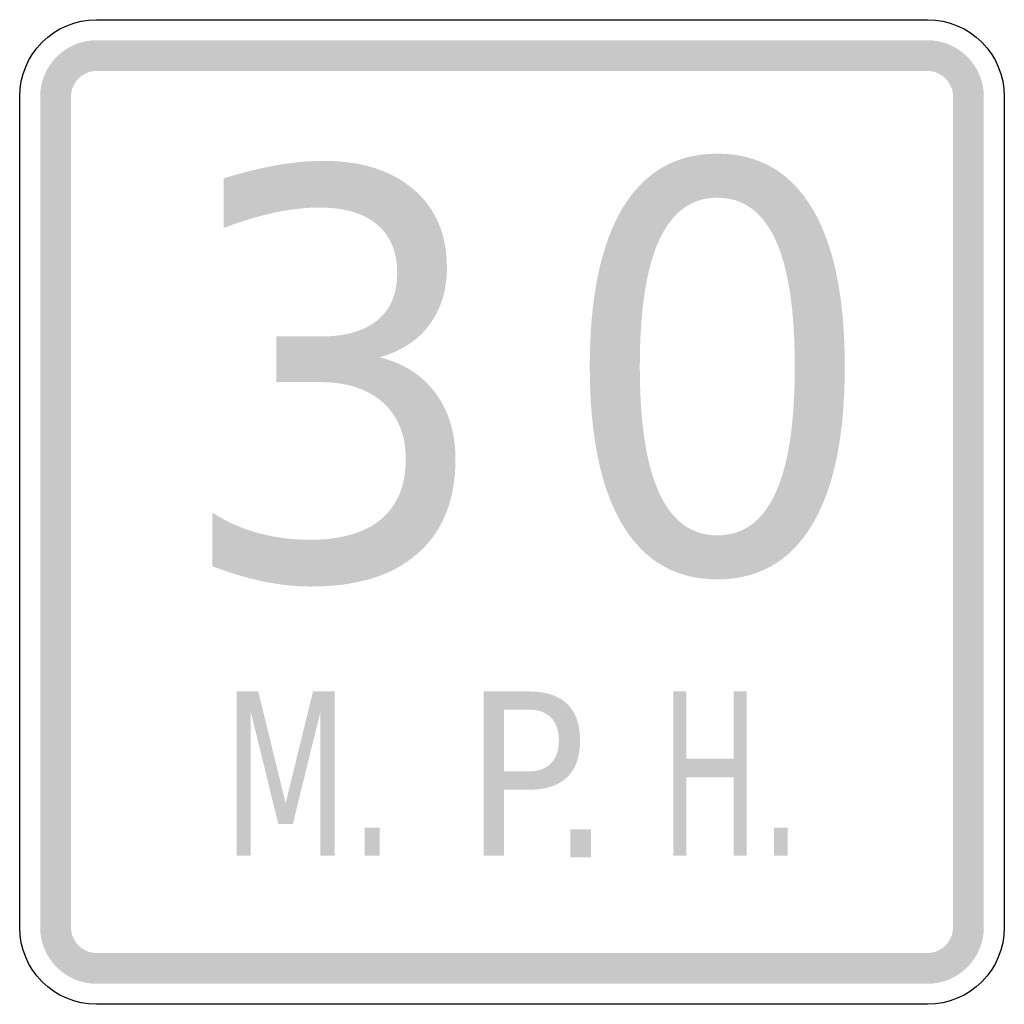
# Model space of a CAD drawing. Header units: inches. Extents: x -0.5 to 0.5, y -0.5 to 0.5.
import ezdxf

# ---------------------------------------------------------------- set-up
doc = ezdxf.new("R2010")
doc.units = ezdxf.units.IN
doc.header["$MEASUREMENT"] = 0

msp = doc.modelspace()

# ---------------------------------------------------------------- hatches: boundary and pattern name
for points in [[(-0.4219, 0.4792), (-0.4275, 0.4789), (-0.4331, 0.4781), (-0.4385, 0.4767), (-0.4438, 0.4748), (-0.4489, 0.4724), (-0.4537, 0.4695), (-0.4582, 0.4662), (-0.4624, 0.4624), (-0.4662, 0.4582), (-0.4695, 0.4537), (-0.4724, 0.4489), (-0.4748, 0.4438), (-0.4767, 0.4385), (-0.4781, 0.4331), (-0.4789, 0.4275), (-0.4792, 0.4219), (-0.4479, 0.4219), (-0.4478, 0.4244), (-0.4474, 0.427), (-0.4468, 0.4294), (-0.4459, 0.4318), (-0.4448, 0.4341), (-0.4435, 0.4363), (-0.442, 0.4384), (-0.4403, 0.4403), (-0.4384, 0.442), (-0.4363, 0.4435), (-0.4342, 0.4448), (-0.4318, 0.4459), (-0.4294, 0.4468), (-0.427, 0.4474), (-0.4244, 0.4478), (-0.4219, 0.4479), (-0.4219, 0.4792)], [(-0.4219, 0.4479), (0.4219, 0.4479), (0.4219, 0.4792), (-0.4219, 0.4792), (-0.4219, 0.4479)], [(0.4792, 0.4219), (0.4789, 0.4275), (0.4781, 0.4331), (0.4767, 0.4385), (0.4748, 0.4438), (0.4724, 0.4489), (0.4695, 0.4537), (0.4662, 0.4582), (0.4624, 0.4624), (0.4582, 0.4662), (0.4537, 0.4695), (0.4489, 0.4724), (0.4438, 0.4748), (0.4385, 0.4767), (0.4331, 0.4781), (0.4275, 0.4789), (0.4219, 0.4792), (0.4219, 0.4479), (0.4244, 0.4478), (0.427, 0.4474), (0.4294, 0.4468), (0.4318, 0.4459), (0.4342, 0.4448), (0.4363, 0.4435), (0.4384, 0.442), (0.4403, 0.4403), (0.442, 0.4384), (0.4435, 0.4363), (0.4448, 0.4341), (0.4459, 0.4318), (0.4468, 0.4294), (0.4474, 0.427), (0.4478, 0.4244), (0.4479, 0.4219), (0.4792, 0.4219)], [(-0.4479, -0.4219), (-0.4479, 0.4219), (-0.4792, 0.4219), (-0.4792, -0.4219), (-0.4479, -0.4219)], [(0.4479, 0.4219), (0.4479, -0.4219), (0.4792, -0.4219), (0.4792, 0.4219), (0.4479, 0.4219)], [(-0.2796, -0.1823), (-0.2577, -0.1823), (-0.2299, -0.2957), (-0.2021, -0.1823), (-0.1802, -0.1823), (-0.1802, -0.349), (-0.1945, -0.349), (-0.1945, -0.2026), (-0.2226, -0.3169), (-0.2373, -0.3169), (-0.2654, -0.2026), (-0.2654, -0.349), (-0.2796, -0.349), (-0.2796, -0.1823)], [(0.1639, -0.1823), (0.1772, -0.1823), (0.1772, -0.2506), (0.2252, -0.2506), (0.2252, -0.1823), (0.2385, -0.1823), (0.2385, -0.349), (0.2252, -0.349), (0.2252, -0.2696), (0.1772, -0.2696), (0.1772, -0.349), (0.1639, -0.349), (0.1639, -0.1823)], [(-0.1496, -0.3206), (-0.1343, -0.3206), (-0.1343, -0.349), (-0.1496, -0.349), (-0.1496, -0.3206)], [(0.0591, -0.3224), (0.0803, -0.3224), (0.0803, -0.3508), (0.0591, -0.3508), (0.0591, -0.3224)], [(0.266, -0.3206), (0.2799, -0.3206), (0.2799, -0.349), (0.266, -0.349), (0.266, -0.3206)], [(-0.4792, -0.4219), (-0.4789, -0.4275), (-0.4781, -0.4331), (-0.4767, -0.4385), (-0.4748, -0.4438), (-0.4724, -0.4489), (-0.4695, -0.4537), (-0.4662, -0.4582), (-0.4624, -0.4624), (-0.4582, -0.4662), (-0.4537, -0.4695), (-0.4489, -0.4724), (-0.4438, -0.4748), (-0.4385, -0.4767), (-0.4331, -0.4781), (-0.4275, -0.4789), (-0.4219, -0.4792), (-0.4219, -0.4479), (-0.4244, -0.4478), (-0.427, -0.4474), (-0.4294, -0.4468), (-0.4318, -0.4459), (-0.4342, -0.4448), (-0.4363, -0.4435), (-0.4384, -0.442), (-0.4403, -0.4403), (-0.442, -0.4384), (-0.4435, -0.4363), (-0.4448, -0.4342), (-0.4459, -0.4318), (-0.4468, -0.4294), (-0.4474, -0.427), (-0.4478, -0.4244), (-0.4479, -0.4219), (-0.4792, -0.4219)], [(0.4219, -0.4792), (0.4275, -0.4789), (0.4331, -0.4781), (0.4385, -0.4767), (0.4438, -0.4748), (0.4489, -0.4724), (0.4537, -0.4695), (0.4582, -0.4662), (0.4624, -0.4624), (0.4662, -0.4582), (0.4695, -0.4537), (0.4724, -0.4489), (0.4748, -0.4438), (0.4767, -0.4385), (0.4781, -0.4331), (0.4789, -0.4275), (0.4792, -0.4219), (0.4479, -0.4219), (0.4478, -0.4244), (0.4474, -0.427), (0.4468, -0.4294), (0.4459, -0.4318), (0.4448, -0.4342), (0.4435, -0.4363), (0.442, -0.4384), (0.4403, -0.4403), (0.4384, -0.442), (0.4363, -0.4435), (0.4342, -0.4448), (0.4318, -0.4459), (0.4294, -0.4468), (0.427, -0.4474), (0.4244, -0.4478), (0.4219, -0.4479), (0.4219, -0.4792)], [(0.4219, -0.4479), (-0.4219, -0.4479), (-0.4219, -0.4792), (0.4219, -0.4792), (0.4219, -0.4479)]]:
    msp.add_hatch(color=7).paths.add_polyline_path(points)
h = msp.add_hatch(color=7)
edge = h.paths.add_edge_path()
edge.add_spline(control_points=[(0.2085, 0.3639), (0.2506, 0.3639), (0.2827, 0.3454), (0.3048, 0.3085), (0.327, 0.2716), (0.338, 0.2179), (0.338, 0.1476), (0.338, 0.0775), (0.327, 0.0239), (0.3048, -0.013), (0.2827, -0.0499), (0.2506, -0.0684), (0.2085, -0.0684), (0.1665, -0.0684), (0.1344, -0.0499), (0.1122, -0.013), (0.0901, 0.0239), (0.079, 0.0775), (0.079, 0.1476), (0.079, 0.2179), (0.0901, 0.2716), (0.1122, 0.3085), (0.1344, 0.3454), (0.1665, 0.3639), (0.2085, 0.3639)], knot_values=[0, 0, 0, 0, 1, 1, 1, 2, 2, 2, 3, 3, 3, 4, 4, 4, 5, 5, 5, 6, 6, 6, 7, 7, 7, 8, 8, 8, 8], degree=3, periodic=0)
edge = h.paths.add_edge_path(flags=0)
edge.add_spline(control_points=[(0.2085, 0.3192), (0.1825, 0.3192), (0.1629, 0.305), (0.1496, 0.2764), (0.1364, 0.2479), (0.1298, 0.2049), (0.1298, 0.1476), (0.1298, 0.0905), (0.1364, 0.0477), (0.1496, 0.0191), (0.1629, -0.0095), (0.1825, -0.0237), (0.2085, -0.0237), (0.2348, -0.0237), (0.2544, -0.0095), (0.2676, 0.0191), (0.2807, 0.0477), (0.2872, 0.0905), (0.2872, 0.1476), (0.2872, 0.2049), (0.2807, 0.2479), (0.2676, 0.2764), (0.2544, 0.305), (0.2348, 0.3192), (0.2085, 0.3192)], knot_values=[0, 0, 0, 0, 1, 1, 1, 2, 2, 2, 3, 3, 3, 4, 4, 4, 5, 5, 5, 6, 6, 6, 7, 7, 7, 8, 8, 8, 8], degree=3, periodic=0)
h = msp.add_hatch(color=7)
edge = h.paths.add_edge_path()
edge.add_spline(control_points=[(-0.1347, 0.1571), (-0.1105, 0.1513), (-0.0916, 0.1393), (-0.0779, 0.1211), (-0.0643, 0.1028), (-0.0574, 0.0803), (-0.0574, 0.0535), (-0.0574, 0.0124), (-0.0701, -0.0194), (-0.0955, -0.0419), (-0.1209, -0.0644), (-0.157, -0.0757), (-0.2039, -0.0757), (-0.2197, -0.0757), (-0.236, -0.074), (-0.2526, -0.0705), (-0.2693, -0.0671), (-0.2865, -0.0619), (-0.3044, -0.055)], knot_values=[0, 0, 0, 0, 1, 1, 1, 2, 2, 2, 3, 3, 3, 4, 4, 4, 5, 5, 5, 6, 6, 6, 6], degree=3, periodic=0)
edge.add_line((-0.3044, -0.055), (-0.3044, -0.0006))
edge.add_spline(control_points=[(-0.3044, -0.0006), (-0.2903, -0.0097), (-0.2748, -0.0166), (-0.2581, -0.0213), (-0.2413, -0.0259), (-0.2238, -0.0282), (-0.2056, -0.0282), (-0.1738, -0.0282), (-0.1496, -0.0213), (-0.1329, -0.0073), (-0.1163, 0.0067), (-0.1079, 0.0269), (-0.1079, 0.0535), (-0.1079, 0.0781), (-0.1157, 0.0973), (-0.1311, 0.1112), (-0.1465, 0.125), (-0.1681, 0.132), (-0.1958, 0.132)], knot_values=[0, 0, 0, 0, 1, 1, 1, 2, 2, 2, 3, 3, 3, 4, 4, 4, 5, 5, 5, 6, 6, 6, 6], degree=3, periodic=0)
edge.add_line((-0.1958, 0.132), (-0.2394, 0.132))
edge.add_line((-0.2394, 0.132), (-0.2394, 0.1783))
edge.add_line((-0.2394, 0.1783), (-0.1939, 0.1783))
edge.add_spline(control_points=[(-0.1939, 0.1783), (-0.169, 0.1783), (-0.1498, 0.1838), (-0.1365, 0.1949), (-0.1232, 0.206), (-0.1166, 0.2219), (-0.1166, 0.2428), (-0.1166, 0.2641), (-0.1234, 0.2806), (-0.1371, 0.292), (-0.1508, 0.3035), (-0.1704, 0.3092), (-0.1958, 0.3092), (-0.2098, 0.3092), (-0.2247, 0.3075), (-0.2405, 0.3042), (-0.2563, 0.3008), (-0.2738, 0.2956), (-0.293, 0.2885)], knot_values=[0, 0, 0, 0, 1, 1, 1, 2, 2, 2, 3, 3, 3, 4, 4, 4, 5, 5, 5, 6, 6, 6, 6], degree=3, periodic=0)
edge.add_line((-0.293, 0.2885), (-0.293, 0.3388))
edge.add_spline(control_points=[(-0.293, 0.3388), (-0.2738, 0.3447), (-0.2558, 0.3492), (-0.239, 0.3522), (-0.2221, 0.3551), (-0.2063, 0.3566), (-0.1914, 0.3566), (-0.1529, 0.3566), (-0.1223, 0.3469), (-0.0998, 0.3275), (-0.0773, 0.308), (-0.0661, 0.2817), (-0.0661, 0.2486), (-0.0661, 0.2255), (-0.072, 0.2061), (-0.0839, 0.1901), (-0.0958, 0.1742), (-0.1128, 0.1632), (-0.1347, 0.1571)], knot_values=[0, 0, 0, 0, 1, 1, 1, 2, 2, 2, 3, 3, 3, 4, 4, 4, 5, 5, 5, 6, 6, 6, 6], degree=3, periodic=0)
h = msp.add_hatch(color=7)
edge = h.paths.add_edge_path()
edge.add_line((-0.0287, -0.1823), (0.0176, -0.1823))
edge.add_spline(control_points=[(0.0176, -0.1823), (0.0346, -0.1823), (0.0474, -0.1865), (0.0561, -0.195), (0.0648, -0.2034), (0.0691, -0.2158), (0.0691, -0.2321), (0.0691, -0.2485), (0.0648, -0.261), (0.0561, -0.2694), (0.0474, -0.2778), (0.0346, -0.282), (0.0176, -0.282)], knot_values=[0, 0, 0, 0, 1, 1, 1, 2, 2, 2, 3, 3, 3, 4, 4, 4, 4], degree=3, periodic=0)
edge.add_line((0.0176, -0.282), (-0.0082, -0.282))
edge.add_line((-0.0082, -0.282), (-0.0082, -0.349))
edge.add_line((-0.0082, -0.349), (-0.0287, -0.349))
edge.add_line((-0.0287, -0.349), (-0.0287, -0.1823))
edge = h.paths.add_edge_path(flags=0)
edge.add_line((-0.0082, -0.2008), (-0.0082, -0.2634))
edge.add_line((-0.0082, -0.2634), (0.0176, -0.2634))
edge.add_spline(control_points=[(0.0176, -0.2634), (0.0271, -0.2634), (0.0345, -0.2607), (0.0397, -0.2553), (0.045, -0.2499), (0.0476, -0.2421), (0.0476, -0.2321), (0.0476, -0.2221), (0.045, -0.2144), (0.0397, -0.209), (0.0345, -0.2035), (0.0271, -0.2008), (0.0176, -0.2008)], knot_values=[0, 0, 0, 0, 1, 1, 1, 2, 2, 2, 3, 3, 3, 4, 4, 4, 4], degree=3, periodic=0)
edge.add_line((0.0176, -0.2008), (-0.0082, -0.2008))

# ---------------------------------------------------------------- linework, layer by layer
at = {"color": 7}
for points in [[(-0.4219, 0.5), (0.4219, 0.5)], [(-0.5, -0.4219), (-0.5, 0.4219)], [(0.5, 0.4219), (0.5, -0.4219)], [(0.4219, -0.5), (-0.4219, -0.5)]]:
    msp.add_lwpolyline(points, dxfattribs=at)
for points in [[(-0.5, 0.4219), (-0.5, 0.465), (-0.465, 0.5), (-0.4219, 0.5)], [(0.4219, 0.5), (0.465, 0.5), (0.5, 0.465), (0.5, 0.4219)], [(-0.4219, -0.5), (-0.465, -0.5), (-0.5, -0.465), (-0.5, -0.4219)], [(0.5, -0.4219), (0.5, -0.465), (0.465, -0.5), (0.4219, -0.5)]]:
    msp.add_open_spline(points, degree=3, dxfattribs=at)

doc.saveas('drawing.dxf')
